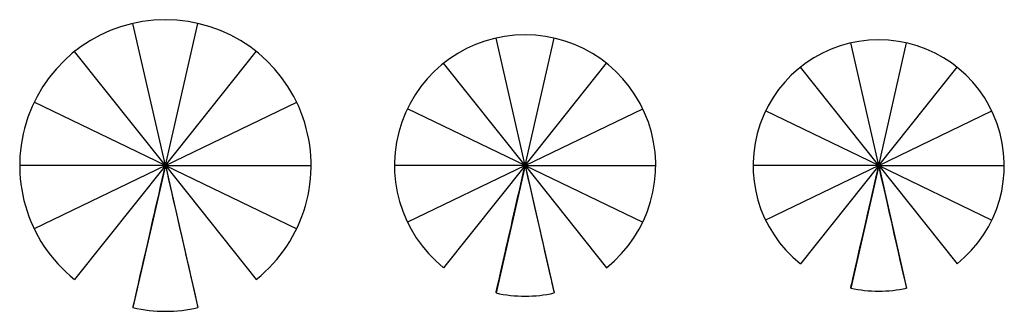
# Model space of a CAD drawing. Header units: millimetres. Extents: x -2884 to 16713, y -2886 to 2914.
import ezdxf

# ---------------------------------------------------------------- set-up
doc = ezdxf.new("R2010")
doc.units = ezdxf.units.MM
doc.header["$LTSCALE"] = 0.5

msp = doc.modelspace()

# ---------------------------------------------------------------- linework, layer by layer
for p, q in [((16, 14), (-629, 2841)), ((16, 14), (661, 2841)), ((7175, 14), (6597, 2548)), ((7175, 14), (7754, 2548)), ((14213, 14), (13657, 2451)), ((14213, 14), (14769, 2451)), ((16, 14), (-1792, 2281)), ((16, 14), (1824, 2281)), ((7175, 14), (5554, 2046)), ((7175, 14), (8796, 2046)), ((14213, 14), (12654, 1968)), ((14213, 14), (15772, 1968)), ((16, 14), (-2597, 1272)), ((16, 14), (2629, 1272)), ((7175, 14), (4833, 1142)), ((7175, 14), (9518, 1142)), ((14213, 14), (11961, 1098)), ((14213, 14), (16466, 1098)), ((16, 14), (-2884, 14)), ((16, 14), (-2597, -1245)), ((16, 14), (-1792, -2254)), ((16, 14), (-629, -2814)), ((16, 14), (2916, 14)), ((16, 14), (661, -2814)), ((16, 14), (1824, -2254)), ((16, 14), (2629, -1245)), ((7175, 14), (4575, 14)), ((7175, 14), (4833, -1114)), ((7175, 14), (5554, -2019)), ((7175, 14), (6597, -2521)), ((7175, 14), (9775, 14)), ((7175, 14), (7754, -2521)), ((7175, 14), (8796, -2019)), ((7175, 14), (9518, -1114)), ((7175, 14), (7175, 14, 2600)), ((14213, 14), (11713, 14)), ((14213, 14), (11961, -1071)), ((14213, 14), (12654, -1941)), ((14213, 14), (13657, -2424)), ((14213, 14), (16713, 14)), ((14213, 14), (14769, -2424)), ((14213, 14), (15772, -1941)), ((14213, 14), (16466, -1071)), ((14213, 14), (14213, 14, 2500))]:
    msp.add_line(p, q)
at = {"extrusion": (-0.974928, 0.222521, -1.6424e-16), "elevation": -12}
msp.add_lwpolyline([(2883, -150), (2883, 0, 0.414214), (-17, 2900)], format="xyb", dxfattribs=at)
at = {"extrusion": (-0.974928, -0.222521, 1.65522e-16)}
for points, elevation in [([(-10, 2900, -0.414214), (2890, 0), (2890, -150)], -19), ([(1583, 2600, -0.414214), (4183, 0), (4183, -150)], -6998)]:
    msp.add_lwpolyline(points, format="xyb", dxfattribs=dict(at, elevation=elevation))
at = {"extrusion": (-0.974928, 0.222521, -9.9104e-16), "elevation": -6992}
msp.add_lwpolyline([(990, -150), (990, 0, 0.414214), (-1610, 2600)], format="xyb", dxfattribs=at)
msp.add_circle((16, 14), 10)
for centre, radius, start, end in [((16, 14), 2900, 308.5714, 231.4286), ((7175, 14), 2600, 308.5714, 231.4286), ((14213, 14), 2500, 308.5714, 231.4286), ((7175, 14), 2600, 257.1429, 282.8571), ((7175, 14, -150), 2600, 257.1429, 282.8571), ((14213, 14), 2500, 257.1429, 282.8571), ((16, 14), 2900, 257.1429, 282.8571), ((16, 14, -150), 2900, 257.1429, 282.8571)]:
    msp.add_arc(centre, radius, start, end)
at = {"extrusion": (-0.974928, 0.222521, -9.9104e-16)}
msp.add_arc((-3176, 0, -13854), 2500, 0, 90, dxfattribs=at)
at = {"extrusion": (-0.974928, -0.222521, 1.65522e-16)}
msp.add_arc((3149, 0, -13860), 2500, 0, 90, dxfattribs=at)

doc.saveas('drawing.dxf')
